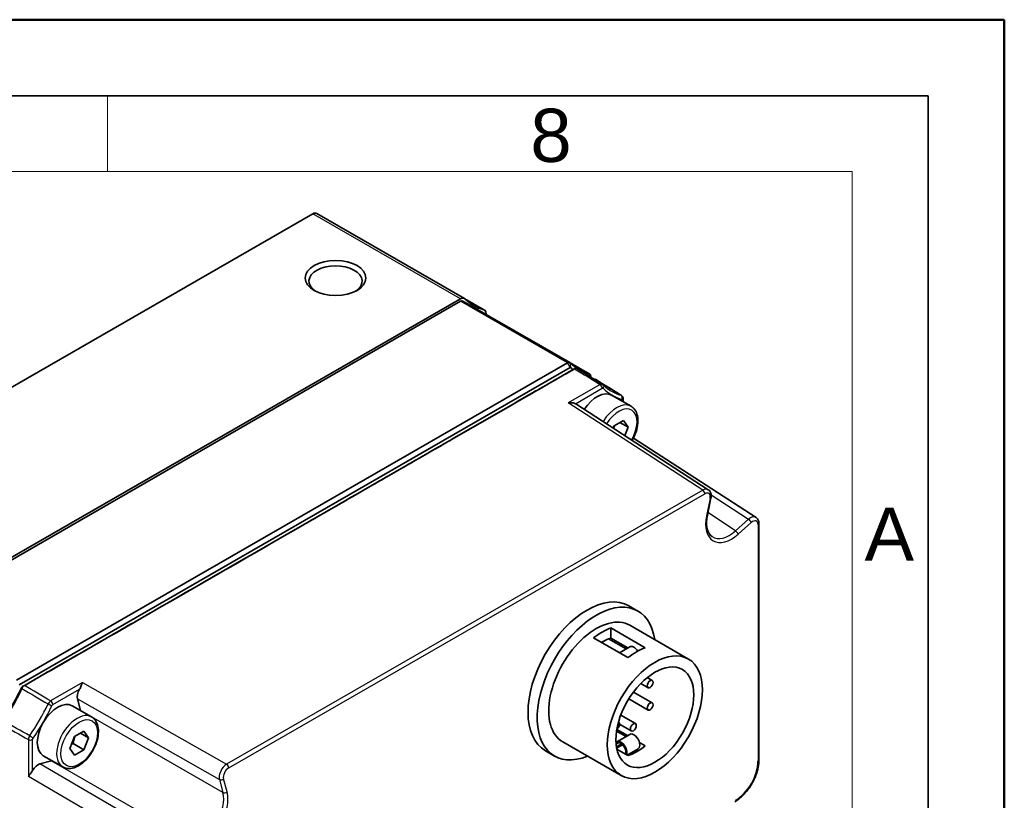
# Model space of a CAD drawing. Header units: millimetres. Extents: x 0 to 420, y 0 to 297.
# Tile 33 of 33: x 355 to 420, y 246 to 297. Entities that reach past the tile are written whole.
import ezdxf

# ---------------------------------------------------------------- set-up
doc = ezdxf.new("R2010")
doc.units = ezdxf.units.MM
doc.layers.get('0').update_dxf_attribs({"lineweight": 25})
for name, color, linetype, lineweight in [('001', 7, 'Continuous', 50), ('Sichtbar (ISO)', 7, 'Continuous', 35), ('Sichtbar schmal (ISO)', 7, 'Continuous', 25)]:
    doc.layers.add(name, color=color, linetype=linetype, lineweight=lineweight)
doc.layers.add('Symbole(DIN)', color=3, linetype='Continuous', lineweight=25, true_color=0x00ff00)
doc.styles.add('Aktuell-DIN', font='arial.ttf')

# ---------------------------------------------------------------- blocks, each defined once
blk = doc.blocks.new('Ränder Basler-A3')
at = {"layer": '001'}
for p, q in [((0, 297), (420, 297)), ((420, 297), (420, 0))]:
    blk.add_line(p, q, dxfattribs=at)
at = {"layer": '001', "color": 7, "linetype": 'Continuous', "lineweight": 35}
for p, q in [((5, 292), (415, 292)), ((415, 292), (415, 5))]:
    blk.add_line(p, q, dxfattribs=at)
at = {"layer": '001', "color": 7, "linetype": 'Continuous', "lineweight": 18}
for p, q in [((361, 292), (361, 287)), ((10, 287), (410, 287)), ((410, 287), (410, 5))]:
    blk.add_line(p, q, dxfattribs=at)
at = {"layer": 'Symbole(DIN)', "color": 250, "true_color": 0x3f3f3f, "char_height": 3.5, "attachment_point": 4, "style": 'Aktuell-DIN'}
for s, insert in [('\\fArial|b0|i0;8', (388.815, 289.364)), ('\\fArial|b0|i0;A', (410.802, 263.141))]:
    blk.add_mtext(s, dxfattribs=dict(at, insert=insert))

msp = doc.modelspace()

# ---------------------------------------------------------------- linework, layer by layer
at = {"layer": 'Sichtbar (ISO)'}
for p, q in [((374.508, 284.2296), (338.2466, 263.348)), ((374.7575, 284.2541), (384.4803, 278.6552)), ((384.2307, 278.6307), (347.9693, 257.7491)), ((384.5134, 278.6303), (385.795, 277.8922)), ((384.2307, 278.4672), (347.9693, 257.5856)), ((391.4162, 274.4303), (384.3805, 278.4819)), ((385.899, 277.6074), (385.899, 277.6625)), ((355.005, 253.534), (391.2665, 274.4156)), ((391.4432, 274.1094), (355.1818, 253.2278)), ((392.7309, 273.6673), (391.4416, 274.4098)), ((392.7933, 273.4766), (392.7933, 273.5295)), ((395.4385, 271.5578), (394.1657, 272.2908)), ((400.5223, 266.0696), (391.8017, 271.7197)), ((394.9287, 271.8514), (394.9287, 272.0566)), ((394.2691, 270.121), (394.3256, 270.2667)), ((394.3256, 270.2667), (394.938, 270.6194)), ((395.2441, 270.1825), (394.7118, 270.4891)), ((394.938, 270.6194), (395.2441, 270.1825)), ((395.2441, 270.1825), (395.0293, 269.6285)), ((395.5956, 269.4695), (403.665, 264.2458)), ((400.6939, 265.5239), (400.4625, 264.3921)), ((403.8528, 263.8528), (403.8528, 248.2814)), ((395.2976, 258.4233), (395.8986, 258.0772)), ((394.1085, 256.9709), (396.3713, 255.6678)), ((394.1085, 256.9709), (394.1085, 256.3034)), ((395.3621, 257.1457), (399.2159, 254.9264)), ((395.2399, 255.0163), (392.9771, 256.3193)), ((395.1132, 255.5941), (393.9671, 256.2541)), ((395.2267, 255.6594), (394.1085, 256.3034)), ((395.3543, 255.7329), (394.6749, 255.3417)), ((396.076, 253.3163), (396.5585, 253.0384)), ((396.5017, 253.7058), (396.8329, 253.5151)), ((395.5977, 252.7548), (396.8329, 252.0435)), ((359.2237, 251.533), (359.0185, 252.3001)), ((395.2877, 252.2987), (396.5585, 251.5668)), ((359.9418, 251.1166), (358.669, 251.8495)), ((394.6161, 250.781), (394.6284, 250.774)), ((394.763, 251.2302), (395.7307, 250.6729)), ((358.8288, 249.8255), (359.4412, 250.1781)), ((359.4412, 250.1781), (359.7474, 249.7413)), ((395.1132, 249.8304), (394.4887, 250.19)), ((394.5054, 250.2937), (395.2116, 249.8871)), ((394.6855, 250.6401), (395.4562, 250.1963)), ((358.5226, 249.036), (358.8288, 249.8255)), ((359.7474, 249.7413), (359.215, 250.0479)), ((359.7474, 249.7413), (359.4412, 248.9518)), ((390.9457, 249.4764), (394.7994, 247.2572)), ((394.5058, 249.4806), (395.3543, 249.9692)), ((395.9941, 249.4364), (396.3713, 249.2193)), ((358.8288, 248.5992), (358.5226, 249.036)), ((358.7341, 249.359), (359.4412, 248.9518)), ((359.4412, 248.9518), (358.8288, 248.5992)), ((389.8082, 248.8909), (390.4092, 248.5448)), ((394.8168, 249.3484), (394.4785, 249.1535)), ((394.8283, 249.34), (394.4807, 249.1398)), ((394.8875, 249.2886), (394.4944, 249.0622)), ((395.2399, 248.5677), (394.5098, 248.9882)), ((395.1824, 248.6009), (395.9033, 249.016)), ((395.8547, 248.8492), (395.7342, 248.9186)), ((356.5533, 248.0304), (357.3191, 248.2341)), ((358.0454, 247.8236), (356.7726, 248.5565))]:
    msp.add_line(p, q, dxfattribs=at)
for centre, major_axis, ratio, start_param, end_param in [((374.508, 283.8208), (0.2495, 0.4333), 0.5780931, 0, 0.7834645), ((375.9995, 279.7942), (1.75, 0), 0.5758617, 5.5712722, 10.136691), ((384.2307, 278.2219), (0.2495, 0.4333), 0.5780931, 6.1277766, 7.0666498), ((389.1376, 285.2007), (-4.0422, -7.0193), 0.5780931, 6.1277766, 6.4347266), ((384.2307, 278.2219), (0.1497, 0.26), 0.5780931, 0, 0.7834645), ((385.5455, 277.4589), (0.2495, 0.4333), 0.5780931, 5.4958534, 6.4347266), ((391.2665, 274.1703), (0.1497, 0.26), 0.5780931, 6.1277766, 7.0666498), ((396.1733, 281.1491), (-4.142, -7.1926), 0.5780931, 6.1277766, 6.4347266), ((391.4432, 274.0685), (0.025, 0.0433), 0.5780931, 6.1277766, 7.0666498), ((396.35, 281.0473), (-4.2667, -7.4093), 0.5780931, 6.1277766, 6.1681431), ((28224.9722, 15851.9103), (38840.2123, -912.8369), 0.5904328, 3.927441, 3.927503), ((392.5812, 273.4073), (0.1497, 0.26), 0.5780931, 5.4958534, 6.4347266), ((765.121, 31866.2338), (18635.98, -34144.3965), 0.5631123, 5.4995069, 5.4995687), ((393.2176, 270.6443), (0.9482, 1.6465), 0.5780931, 0, 1.4705371), ((391.4415, 271.119), (0.3498, 0.6071), 0.5775777, 6.2530144, 6.3019985), ((392.5529, 253.6571), (-2.7447, -4.7662), 0.5780931, 3.1415927, 6.2831853), ((393.1539, 253.311), (-2.7447, -4.7662), 0.5780931, 2.505706, 6.9190719), ((393.1539, 253.311), (2.2082, 3.8346), 0.5780931, 0, 3.1415927), ((393.5428, 253.0871), (2.2082, 3.8346), 0.5780931, 0.6016739, 0.9652551), ((393.5428, 253.0871), (-1.809, -3.1414), 0.5780931, 3.7587746, 3.944212), ((393.5428, 253.0871), (-1.809, -3.1414), 0.5780931, 3.7025356, 3.7587746), ((392.5529, 253.6571), (-1.809, -3.1414), 0.5780931, 2.5244107, 2.5806497), ((395.8056, 251.784), (-2.2082, -3.8346), 0.5780931, 3.7432665, 4.1068477), ((395.6288, 255.2563), (-0.2745, 0.4766), 0.5780931, 4.7792171, 6.2831853), ((359.4969, 252.7233), (0.3495, 0.6065), 0.57861, 1.5485951, 2.6158503), ((357.7208, 250.203), (-0.9482, -1.6465), 0.5780931, 3.1415927, 6.2831853), ((357.72, 250.2035), (1.0979, 1.9065), 0.5788854, 5.7548227, 5.7570543), ((394.4912, 250.5356), (0.1372, 0.2383), 0.5780931, 4.0252136, 6.3709071), ((394.7803, 249.004), (-0.2745, 0.4766), 0.5780931, 3.5374563, 6.5164808), ((394.7803, 249.004), (0.2246, -0.39), 0.5780931, 0.3021898, 3.7695018), ((395.6288, 249.4926), (0.2745, -0.4766), 0.5780931, 0, 3.1415927), ((395.8056, 251.784), (-1.809, -3.1414), 0.5780931, 0.560943, 1.005986), ((357.72, 250.2035), (1.0979, 1.9065), 0.5788854, 3.6638456, 3.6699446), ((356.4256, 247.4037), (0.3492, 0.6067), 0.5786089, 0.521868, 1.5891233)]:
    msp.add_ellipse(centre, major_axis=major_axis, ratio=ratio, start_param=start_param, end_param=end_param, dxfattribs=at)
for centre, major_axis, ratio in [((375.9995, 279.9986), (2, 0), 0.5758617), ((397.0077, 251.0918), (2.2082, 3.8346), 0.5780931), ((397.0077, 251.0918), (1.809, 3.1414), 0.5780931), ((396.6957, 253.2767), (0.1372, 0.2383), 0.5780931), ((396.6957, 251.8052), (0.1372, 0.2383), 0.5780931), ((395.5934, 250.4346), (0.1372, 0.2383), 0.5780931)]:
    msp.add_ellipse(centre, major_axis=major_axis, ratio=ratio, dxfattribs=at)
for points, knots in [([(355.5318, 253.1856), (356.0377, 253.4769), (356.5333, 253.7623), (357.5373, 254.3404), (358.043, 254.6317), (359.5548, 255.5023), (360.5583, 256.0801), (362.5687, 257.2379), (363.5746, 257.8171), (367.5977, 260.1339), (370.6145, 261.8711), (377.0256, 265.563), (380.4194, 267.5174), (385.4478, 270.413), (387.0769, 271.3512), (389.2187, 272.5845), (389.7247, 272.8759), (390.7286, 273.4541), (391.2239, 273.7393), (391.7295, 274.0305)], [17.1377188, 17.1377188, 17.1377188, 17.1377188, 17.3509061, 17.3509061, 17.5640935, 17.5640935, 17.990732, 17.990732, 18.4173704, 18.4173704, 19.6974156, 19.6974156, 21.1373978, 21.1373978, 21.8304782, 21.8304782, 22.0437953, 22.0437953, 22.2568529, 22.2568529, 22.2568529, 22.2568529]), ([(391.7295, 274.0305), (391.7509, 274.0426), (391.772, 274.0509), (391.8246, 274.0623), (391.8543, 274.059), (391.8796, 274.0449), (391.881, 274.0441), (391.8823, 274.0433)], [22.2568529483, 22.2568529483, 22.2568529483, 22.2568529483, 22.2599863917, 22.2599863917, 22.2649999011, 22.2649999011, 22.2652915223, 22.2652915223, 22.2652915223, 22.2652915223]), ([(391.5881, 273.9526), (391.0826, 273.6615), (390.5873, 273.3763), (389.5833, 272.7981), (389.0773, 272.5067), (386.9355, 271.2734), (385.3064, 270.3352), (380.2781, 267.4396), (376.8843, 265.4852), (370.4731, 261.7933), (367.4564, 260.0561), (363.4332, 257.7393), (362.4274, 257.1601), (360.4169, 256.0023), (359.4135, 255.4245), (357.9016, 254.5538), (357.3959, 254.2626), (356.3919, 253.6845), (355.8963, 253.3991), (355.3904, 253.1078)], [-22.2568529, -22.2568529, -22.2568529, -22.2568529, -22.0437953, -22.0437953, -21.8304782, -21.8304782, -21.1373978, -21.1373978, -19.6974156, -19.6974156, -18.4173704, -18.4173704, -17.990732, -17.990732, -17.5640935, -17.5640935, -17.3509061, -17.3509061, -17.1377188, -17.1377188, -17.1377188, -17.1377188]), ([(393.1309, 273.3147), (393.1403, 273.3121), (393.149, 273.3084), (393.1575, 273.3033), (393.1579, 273.303), (393.1583, 273.3028)], [22.5196738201, 22.5196738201, 22.5196738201, 22.5196738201, 22.521378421, 22.521378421, 22.5214632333, 22.5214632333, 22.5214632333, 22.5214632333]), ([(393.5606, 272.9994), (393.5636, 272.9975), (393.5666, 272.9956), (393.5724, 272.9916), (393.5752, 272.9896), (393.5808, 272.9853), (393.5835, 272.9832), (393.5889, 272.9787), (393.5915, 272.9765), (393.5966, 272.9719), (393.5991, 272.9695), (393.6015, 272.9671)], [0.007992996, 0.007992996, 0.007992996, 0.007992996, 0.0082535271, 0.0082535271, 0.0085140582, 0.0085140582, 0.0087745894, 0.0087745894, 0.0090351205, 0.0090351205, 0.0092956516, 0.0092956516, 0.0092956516, 0.0092956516]), ([(393.6015, 272.9671), (393.6304, 272.9386), (393.6597, 272.9109), (393.7195, 272.8568), (393.7498, 272.8306), (393.8115, 272.7797), (393.8428, 272.755), (393.9063, 272.7071), (393.9386, 272.684), (394.004, 272.6392), (394.0371, 272.6176), (394.0707, 272.5968)], [3.77837026, 3.77837026, 3.77837026, 3.77837026, 3.80477049, 3.80477049, 3.83117073, 3.83117073, 3.85757097, 3.85757097, 3.88397121, 3.88397121, 3.91037145, 3.91037145, 3.91037145, 3.91037145]), ([(394.8146, 272.2717), (394.8321, 272.2608), (394.848, 272.2476), (394.875, 272.2189), (394.8862, 272.2033), (394.9039, 272.1722), (394.9105, 272.1567), (394.9205, 272.1263), (394.9237, 272.1115), (394.9279, 272.0831), (394.9287, 272.0695), (394.9287, 272.0566)], [0.0016593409, 0.0016593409, 0.0016593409, 0.0016593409, 0.0031866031, 0.0031866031, 0.0047138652, 0.0047138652, 0.0062411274, 0.0062411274, 0.0077683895, 0.0077683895, 0.0092956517, 0.0092956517, 0.0092956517, 0.0092956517]), ([(391.7846, 271.7297), (391.762, 271.7418), (391.7328, 271.7532), (391.6641, 271.7724), (391.624, 271.7802), (391.4955, 271.7947), (391.399, 271.7922), (391.3089, 271.7779)], [0.126506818, 0.126506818, 0.126506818, 0.126506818, 0.139839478, 0.139839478, 0.153924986, 0.153924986, 0.182096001, 0.182096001, 0.182096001, 0.182096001]), ([(395.4385, 271.5578), (395.5412, 271.4987), (395.6294, 271.4155), (395.7727, 271.2086), (395.8248, 271.0824), (395.8913, 270.7909), (395.9003, 270.6221), (395.871, 270.265), (395.8312, 270.076), (395.7082, 269.7008), (395.6253, 269.5147), (395.5208, 269.3306), (395.5165, 269.3231), (395.5122, 269.3156)], [5.4958534, 5.4958534, 5.4958534, 5.4958534, 5.7632823, 5.7632823, 6.054233, 6.054233, 6.3823423, 6.3823423, 6.7203422, 6.7203422, 7.0558415, 7.0558415, 7.0701031, 7.0701031, 7.0701031, 7.0701031]), ([(400.5223, 266.0696), (400.5585, 266.0462), (400.5901, 266.0164), (400.6413, 265.9501), (400.6609, 265.9137), (400.6898, 265.8387), (400.6991, 265.8), (400.7098, 265.7219), (400.7111, 265.6825), (400.7072, 265.6033), (400.702, 265.5635), (400.6939, 265.5239)], [-0.1024197, -0.1024197, -0.1024197, -0.1024197, 0.1012345, 0.1012345, 0.3048887, 0.3048887, 0.508543, 0.508543, 0.7121972, 0.7121972, 0.9158514, 0.9158514, 0.9158514, 0.9158514]), ([(400.4625, 264.3921), (400.4347, 264.2563), (400.4177, 264.1242), (400.4051, 263.8739), (400.4097, 263.7558), (400.4386, 263.5395), (400.4631, 263.4412), (400.5284, 263.2687), (400.5692, 263.1946), (400.663, 263.0707), (400.7159, 263.021), (400.7745, 262.982)], [-1.0466043, -1.0466043, -1.0466043, -1.0466043, -0.844305, -0.844305, -0.6420057, -0.6420057, -0.4397064, -0.4397064, -0.2374071, -0.2374071, -0.0351078, -0.0351078, -0.0351078, -0.0351078]), ([(403.665, 264.2458), (403.6919, 264.2284), (403.7163, 264.2075), (403.7588, 264.1611), (403.7768, 264.1356), (403.8065, 264.0824), (403.8182, 264.0547), (403.8363, 263.9982), (403.8426, 263.9694), (403.8509, 263.9114), (403.8528, 263.8822), (403.8528, 263.8528)], [0.15891635, 0.15891635, 0.15891635, 0.15891635, 0.31030336, 0.31030336, 0.46169037, 0.46169037, 0.61307738, 0.61307738, 0.76446439, 0.76446439, 0.9158514, 0.9158514, 0.9158514, 0.9158514]), ([(359.354, 253.3763), (359.3274, 253.3235), (359.2988, 253.2539), (359.2501, 253.1373), (359.2329, 253.0965), (359.1959, 253.0164), (359.1764, 252.9771), (359.1538, 252.9389)], [0, 0, 0, 0, 0.028171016, 0.028171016, 0.042256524, 0.042256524, 0.055589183, 0.055589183, 0.055589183, 0.055589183]), ([(355.3305, 253.0381), (355.2421, 252.848), (355.1499, 252.6607), (354.956, 252.2877), (354.8546, 252.1028), (354.6434, 251.7368), (354.5335, 251.5559), (354.307, 251.2008), (354.1908, 251.0272), (354.0705, 250.8558)], [-17.12786564, -17.12786564, -17.12786564, -17.12786564, -17.06475443, -17.06475443, -17.00151084, -17.00151084, -16.93800908, -16.93800908, -16.87489788, -16.87489788, -16.87489788, -16.87489788]), ([(354.1304, 250.8558), (354.2479, 251.0232), (354.3614, 251.1927), (354.5826, 251.5395), (354.6899, 251.7162), (354.8961, 252.0735), (354.9951, 252.2541), (355.1845, 252.6184), (355.2745, 252.8013), (355.3608, 252.987)], [16.87489788, 16.87489788, 16.87489788, 16.87489788, 16.93800908, 16.93800908, 17.00151084, 17.00151084, 17.06475443, 17.06475443, 17.12786564, 17.12786564, 17.12786564, 17.12786564]), ([(355.3904, 253.1078), (355.3898, 253.1074), (355.3892, 253.107), (355.3886, 253.1067), (355.3852, 253.1046), (355.3819, 253.1024), (355.3669, 253.0909), (355.3556, 253.079), (355.3402, 253.0568), (355.3349, 253.0476), (355.3305, 253.0381)], [-17.1377187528, -17.1377187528, -17.1377187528, -17.1377187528, -17.137459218, -17.137459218, -17.137459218, -17.1360405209, -17.1360405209, -17.1310098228, -17.1310098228, -17.1278656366, -17.1278656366, -17.1278656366, -17.1278656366]), ([(355.3608, 252.987), (355.3736, 253.0139), (355.3887, 253.0399), (355.4331, 253.1031), (355.4651, 253.1373), (355.5076, 253.1701), (355.5171, 253.1766), (355.5266, 253.1824), (355.5283, 253.1835), (355.5301, 253.1845), (355.5318, 253.1856)], [17.1278656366, 17.1278656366, 17.1278656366, 17.1278656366, 17.1310098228, 17.1310098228, 17.1360405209, 17.1360405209, 17.137459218, 17.137459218, 17.137459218, 17.1377187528, 17.1377187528, 17.1377187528, 17.1377187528]), ([(359.9418, 251.1166), (360.0444, 251.0575), (360.1326, 250.9743), (360.2759, 250.7673), (360.3281, 250.6412), (360.3945, 250.3496), (360.4035, 250.1809), (360.3742, 249.8238), (360.3344, 249.6348), (360.2114, 249.2596), (360.1285, 249.0735), (359.9285, 248.7211), (359.8116, 248.5548), (359.5537, 248.257), (359.4127, 248.1256), (359.1171, 247.9112), (358.9626, 247.8284), (358.655, 247.7268), (358.5014, 247.7064), (358.2449, 247.7358), (358.1395, 247.7694), (358.0454, 247.8236)], [5.4958534, 5.4958534, 5.4958534, 5.4958534, 5.7632823, 5.7632823, 6.054233, 6.054233, 6.3823423, 6.3823423, 6.7203422, 6.7203422, 7.0558415, 7.0558415, 7.3898471, 7.3898471, 7.7251638, 7.7251638, 8.0631093, 8.0631093, 8.3924393, 8.3924393, 8.6374461, 8.6374461, 8.6374461, 8.6374461]), ([(403.8528, 248.2814), (403.8528, 248.1825), (403.8461, 248.0807), (403.8198, 247.8736), (403.8003, 247.7683), (403.7489, 247.556), (403.7172, 247.4492), (403.6423, 247.2362), (403.5992, 247.1301), (403.5027, 246.9209), (403.4493, 246.8179), (403.3334, 246.617), (403.2708, 246.5192), (403.138, 246.3311), (403.0676, 246.2408), (402.9207, 246.0697), (402.8441, 245.9888), (402.6861, 245.8385), (402.6046, 245.7689), (402.4385, 245.6429), (402.3539, 245.5863), (402.2682, 245.537)], [-0.7850555, -0.7850555, -0.7850555, -0.7850555, -0.6280444, -0.6280444, -0.4710333, -0.4710333, -0.3140222, -0.3140222, -0.1570111, -0.1570111, 0, 0, 0.1570111, 0.1570111, 0.3140222, 0.3140222, 0.4710333, 0.4710333, 0.6280444, 0.6280444, 0.7850555, 0.7850555, 0.7850555, 0.7850555]), ([(356.0682, 247.5946), (356.0465, 247.5559), (356.0221, 247.5194), (355.9712, 247.4472), (355.9445, 247.4118), (355.8678, 247.3111), (355.8217, 247.2514), (355.7891, 247.2018)], [0.126506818, 0.126506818, 0.126506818, 0.126506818, 0.139839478, 0.139839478, 0.153924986, 0.153924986, 0.182096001, 0.182096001, 0.182096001, 0.182096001])]:
    msp.add_open_spline(points, degree=3, knots=knots, dxfattribs=at)
for points in [[(391.5898, 273.9536), (391.6373, 273.9797), (391.6849, 274.0059), (391.7324, 274.0321)], [(391.5898, 273.9536), (391.5892, 273.9533), (391.5887, 273.9529), (391.5881, 273.9526)], [(392.9804, 273.3602), (393.0298, 273.3438), (393.08, 273.3286), (393.1309, 273.3147)]]:
    msp.add_open_spline(points, degree=3, dxfattribs=at)
for points, weights in [([(394.2959, 270.1036), (394.3248, 270.1999), (394.3643, 270.289)], [1.06969679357, 1.08182949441, 1.07472878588]), ([(358.7341, 249.359), (358.7746, 249.6381), (358.8675, 249.8478)], [1, 1.091590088, 1.07472878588]), ([(358.6349, 249.3254), (358.6818, 249.3424), (358.7341, 249.359)], [1.03192820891, 1.01807625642, 1])]:
    msp.add_rational_spline(points, weights, degree=2, dxfattribs=at)
at = {"layer": 'Sichtbar schmal (ISO)'}
for p, q in [((384.2307, 278.6307), (374.508, 284.2296)), ((385.7543, 277.909), (384.5291, 278.6146)), ((391.2665, 274.4156), (384.2307, 278.4672)), ((391.4432, 274.1094), (391.2665, 274.4156)), ((391.4718, 274.1091), (391.4376, 274.4137)), ((392.7065, 273.6774), (391.4511, 274.4003)), ((392.7442, 273.5072), (392.7065, 273.6774)), ((393.4078, 272.9866), (391.3089, 271.7779)), ((391.7846, 271.7297), (393.5455, 272.7438)), ((400.1603, 266.0431), (391.3089, 271.7779)), ((394.8701, 271.9751), (394.8701, 271.8851)), ((400.1603, 266.0431), (368.8309, 248.0017)), ((368.9686, 247.7589), (400.298, 265.8003)), ((400.7084, 265.7228), (403.175, 264.126)), ((400.6394, 265.4825), (400.408, 264.3507)), ((402.3114, 263.3611), (400.4981, 264.5662)), ((403.175, 264.126), (402.3114, 263.3611)), ((402.4857, 263.145), (403.3494, 263.9099)), ((403.7943, 263.7714), (403.7943, 248.2)), ((359.354, 253.3763), (357.2551, 252.1676)), ((359.354, 253.3763), (368.8309, 248.0017)), ((357.3928, 251.9248), (359.1538, 252.9389)), ((359.0185, 252.3001), (368.3529, 247.0063)), ((368.5843, 246.141), (359.2237, 251.533)), ((355.7891, 249.6285), (355.7891, 247.2018)), ((356.0682, 247.5946), (356.0682, 249.6306)), ((357.3191, 248.2341), (366.6797, 242.8422)), ((365.8161, 242.6124), (356.5533, 248.0304)), ((365.1932, 241.7011), (355.7891, 247.2018)), ((368.3529, 247.0063), (368.5843, 246.141)), ((368.8586, 246.1827), (368.6272, 247.0479))]:
    msp.add_line(p, q, dxfattribs=at)
for centre, major_axis, ratio, start_param, end_param in [((393.4041, 272.8252), (0.0998, -0.1733), 0.5780931, 0.7873319, 2.3319483), ((393.4609, 272.8248), (0.1405, 0.1423), 0.8067406, 4.9210121, 6.2831853), ((398.3599, 279.551), (-4.176, -7.2517), 0.5780931, 6.132631, 6.4298722), ((398.2222, 279.6303), (-4.0762, -7.0784), 0.5780931, 6.2646322, 6.4298722), ((394.7001, 272.1058), (0.0538, 0.1926), 0.8072079, 4.5089385, 6.0535549), ((394.4904, 269.9113), (0.9482, 1.6465), 0.5780931, 0, 1.5111271), ((394.6318, 269.8299), (0.8484, 1.4732), 0.5780931, 4.7098366, 7.7958947), ((394.7287, 272.0566), (0.2, 0), 0.5758617, 5.4977871, 6.2831853), ((400.1563, 265.4727), (0.3586, 0.6016), 0.579111, 6.2615261, 7.0749578), ((400.1566, 265.8818), (0.0998, -0.1733), 0.5780931, 0.7873319, 2.3319483), ((400.2977, 265.3912), (0.2498, 0.4336), 0.5775777, 5.2347433, 7.0664461), ((400.498, 265.564), (0.1959, -0.0401), 0.4066182, 5.5980663, 6.2831853), ((402.0483, 264.7896), (-1.1993, -2.0826), 0.5773019, 5.2346526, 7.3278612), ((400.2666, 264.4322), (0.1959, -0.0401), 0.4066182, 5.5980663, 6.2831853), ((403.2992, 263.6488), (0.3584, 0.6017), 0.5764998, 6.2617104, 7.3364782), ((403.2079, 263.9913), (0.1326, -0.1497), 0.4093511, 0.6862133, 2.2308297), ((403.4406, 263.5673), (0.2497, 0.4337), 0.5775767, 5.496064, 7.3277668), ((403.6528, 263.8528), (0.2, 0), 0.5758617, 5.4977871, 6.2831853), ((401.9069, 264.871), (-1.0886, -1.9159), 0.577138, 6.2427981, 7.3245102), ((402.3443, 263.2264), (0.1326, -0.1497), 0.4093511, 0.6862133, 2.2308297), ((357.2514, 252.0063), (0.0998, -0.1733), 0.5780931, 0.7873319, 2.3319483), ((352.4408, 253.2666), (-4.0762, -7.0784), 0.5780931, 1.4202421, 1.7174832), ((352.5785, 253.1872), (4.176, 7.2517), 0.5780931, 4.5618347, 4.8590758), ((357.1946, 251.9404), (0.1812, -0.0847), 0.1192634, 4.1170769, 5.6616933), ((358.9936, 249.4701), (0.9482, 1.6465), 0.5780931, 0, 3.1415927), ((355.9268, 249.712), (0.2, 0), 0.5758617, 3.9531708, 5.4977871), ((355.9555, 249.7942), (0.1639, -0.1146), 0.1223843, 0.6217661, 2.1663825), ((402.3088, 247.3458), (-1.048, -1.8198), 0.5784894, 0.7838044, 2.3539155), ((403.6528, 248.2814), (0.2, 0), 0.5758617, 5.4977871, 6.2831853), ((368.8275, 247.4316), (-0.3482, -0.6072), 0.5683778, 3.9245209, 5.7562238), ((368.9689, 247.3502), (0.2496, 0.4332), 0.57861, 0.7841475, 2.6158503), ((368.8272, 247.8404), (0.0998, -0.1733), 0.5780931, 0.7873319, 2.3319483), ((368.4858, 247.1294), (0.1932, 0.0517), 0.7058612, 3.783918, 5.3285344), ((367.2183, 244.7323), (1.1977, 2.0798), 0.5788854, 3.6638456, 5.7570543), ((368.7172, 246.2641), (0.1932, 0.0517), 0.7058612, 3.783918, 5.3285344), ((367.0769, 244.8138), (-1.0978, -1.9065), 0.5829089, 0.5222453, 2.615454)]:
    msp.add_ellipse(centre, major_axis=major_axis, ratio=ratio, start_param=start_param, end_param=end_param, dxfattribs=at)
msp.add_ellipse((359.135, 249.3886), major_axis=(0.8484, 1.4732), ratio=0.5780931, dxfattribs=at)
for points, degree in [([(391.7295, 274.0305), (391.5881, 273.9526)], 1), ([(391.7295, 274.0305), (392.2889, 273.6825), (392.8484, 273.3345), (393.4078, 272.9866)], 3), ([(393.1309, 273.3147), (393.6832, 272.971), (394.2355, 272.6272), (394.7878, 272.2835)], 3), ([(355.3608, 252.987), (355.3305, 253.0381)], 1), ([(355.3608, 252.987), (355.9354, 252.648), (356.51, 252.309), (357.0846, 251.97)], 3), ([(355.5318, 253.1856), (355.3904, 253.1078)], 1), ([(357.2551, 252.1676), (356.6807, 252.5069), (356.1063, 252.8463), (355.5318, 253.1856)], 3), ([(355.8751, 249.8751), (355.2935, 250.202), (354.712, 250.5289), (354.1304, 250.8558)], 3), ([(354.0438, 250.6083), (354.6256, 250.2817), (355.2074, 249.9551), (355.7891, 249.6285)], 3)]:
    msp.add_open_spline(points, degree=degree, dxfattribs=at)
for points, knots in [([(393.5606, 272.9994), (393.5523, 273.0046), (393.5432, 273.0085), (393.506, 273.0185), (393.4737, 273.0153), (393.4292, 272.9978), (393.4185, 272.9926), (393.4078, 272.9866)], [-0.007992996, -0.007992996, -0.007992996, -0.007992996, -0.0062961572, -0.0062961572, -0.0014969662, -0.0014969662, 0, 0, 0, 0]), ([(393.5455, 272.7438), (393.5491, 272.7458), (393.5526, 272.7476), (393.5674, 272.7535), (393.5781, 272.7546), (393.593, 272.7505), (393.5982, 272.7476), (393.6024, 272.7434)], [0, 0, 0, 0, 0.0014969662, 0.0014969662, 0.0062961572, 0.0062961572, 0.0092956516, 0.0092956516, 0.0092956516, 0.0092956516]), ([(394.8146, 272.2717), (394.8138, 272.2722), (394.813, 272.2727), (394.8046, 272.2776), (394.7964, 272.281), (394.7878, 272.2835)], [-0.0016593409, -0.0016593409, -0.0016593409, -0.0016593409, -0.0014969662, -0.0014969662, 0, 0, 0, 0]), ([(394.8415, 272.0243), (394.8443, 272.0235), (394.847, 272.0224), (394.8575, 272.0162), (394.8635, 272.0082), (394.869, 271.991), (394.8701, 271.9833), (394.8701, 271.9751)], [0, 0, 0, 0, 0.0014969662, 0.0014969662, 0.0062961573, 0.0062961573, 0.0092956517, 0.0092956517, 0.0092956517, 0.0092956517]), ([(357.2551, 252.1676), (357.2341, 252.1553), (357.2127, 252.139), (357.1599, 252.0893), (357.13, 252.0513), (357.098, 251.9967), (357.091, 251.9834), (357.0846, 251.97)], [-0.0092956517, -0.0092956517, -0.0092956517, -0.0092956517, -0.0062961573, -0.0062961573, -0.0014969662, -0.0014969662, 0, 0, 0, 0]), ([(357.336, 251.859), (357.3381, 251.8635), (357.3404, 251.8679), (357.351, 251.8862), (357.3609, 251.8989), (357.3786, 251.9154), (357.3858, 251.9208), (357.3928, 251.9248)], [0, 0, 0, 0, 0.0014969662, 0.0014969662, 0.0062961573, 0.0062961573, 0.0092956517, 0.0092956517, 0.0092956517, 0.0092956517]), ([(355.8751, 249.8751), (355.8582, 249.8506), (355.843, 249.8239), (355.8104, 249.7531), (355.7971, 249.7082), (355.7901, 249.6534), (355.7892, 249.6407), (355.7891, 249.6285)], [-0.0092956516, -0.0092956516, -0.0092956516, -0.0092956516, -0.0062961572, -0.0062961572, -0.0014969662, -0.0014969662, 0, 0, 0, 0]), ([(356.0682, 249.6306), (356.0682, 249.6347), (356.0685, 249.6389), (356.0707, 249.6572), (356.0752, 249.6722), (356.0861, 249.6958), (356.0912, 249.7047), (356.0969, 249.7128)], [0, 0, 0, 0, 0.0014969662, 0.0014969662, 0.0062961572, 0.0062961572, 0.0092956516, 0.0092956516, 0.0092956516, 0.0092956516])]:
    msp.add_open_spline(points, degree=3, knots=knots, dxfattribs=at)

# ---------------------------------------------------------------- block references
msp.add_blockref('Ränder Basler-A3', (0, 0))

doc.saveas('drawing.dxf')
